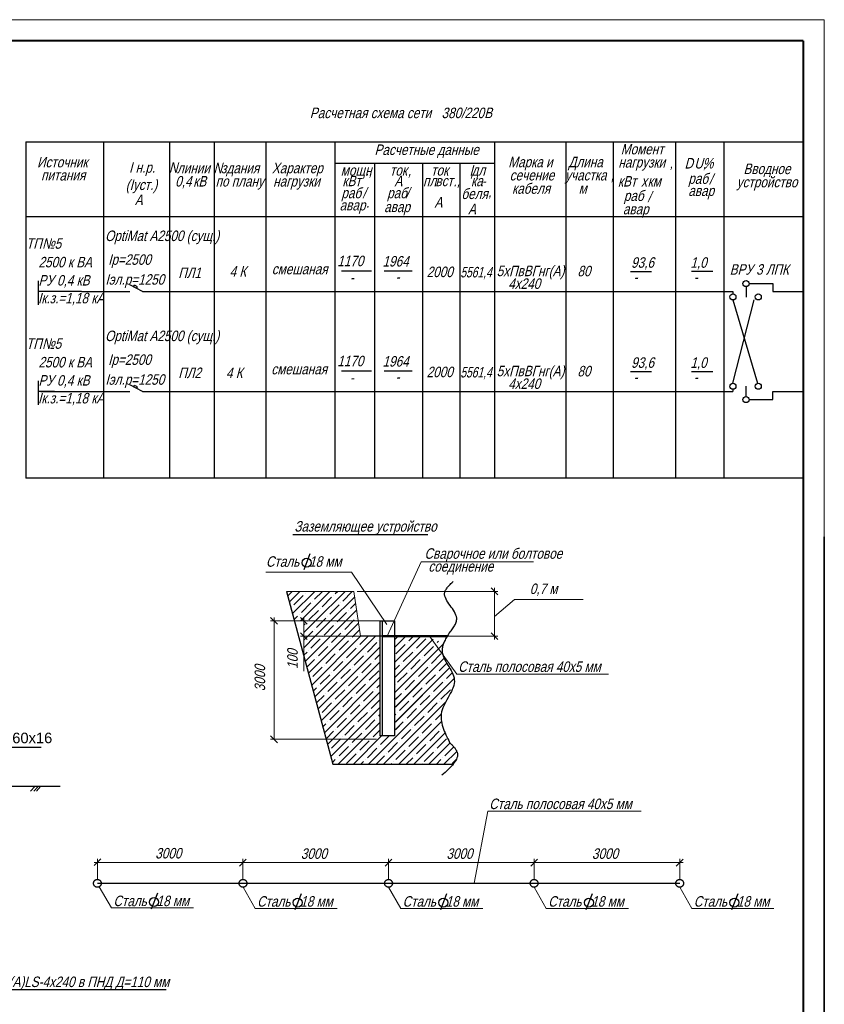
# Model space of a CAD drawing. Header units: millimetres. Extents: x 523209 to 536718, y -48289 to -47398.
# Tile 106 of 116: x 533809 to 534001, y -47806 to -47572. Entities that reach past the tile are written whole.
import ezdxf

# ---------------------------------------------------------------- set-up
doc = ezdxf.new("R2010")
doc.units = ezdxf.units.MM
for name, pattern in [('CENTER', [50.8, 31.75, -6.35, 6.35, -6.35]), ('K5LT_BASIC', [0]), ('K5LT_THIN', [0]), ('штриховая', [19.05, 12.7, -6.35])]:
    doc.linetypes.add(name, pattern=pattern)
for name, color, linetype, lineweight in [('AM_5', 3, 'Continuous', 25), ('Layer1', 7, 'Continuous', 13), ('Layer2', 7, 'CENTER', 30), ('кабели', 7, 'Continuous', 50)]:
    doc.layers.add(name, color=color, linetype=linetype, lineweight=lineweight)
doc.layers.add('Оборудование', color=7, linetype='Continuous')
doc.layers.add('Схема', color=1, linetype='Continuous', true_color=0xff0000)
doc.styles.get("Standard").update_dxf_attribs({"font": 'arial.ttf'})

# ---------------------------------------------------------------- blocks, each defined once
blk = doc.blocks.new('A$Cab4c6fdf')
at = {"layer": 'Схема', "color": 7, "linetype": 'Continuous', "lineweight": 25, "ltscale": 100}
blk.add_line((6710.5, 3281.9), (5238.9, 3281.9), dxfattribs=at)
at = {"layer": 'Схема', "color": 7, "linetype": 'Continuous', "lineweight": 20, "ltscale": 100}
for p, q in [((6307.8, 3281.9), (6240.8, 3207.9)), ((6357.5, 3281.9), (6290.5, 3207.9)), ((6398.5, 3281.9), (6331.5, 3207.9))]:
    blk.add_line(p, q, dxfattribs=at)

msp = doc.modelspace()

# ---------------------------------------------------------------- linework, layer by layer
at = {"color": 7, "linetype": 'K5LT_THIN', "lineweight": 18}
for q in [(533703.73839, -47571.68774), (534000.73839, -47991.68774)]:
    msp.add_line((534000.73839, -47571.68774), q, dxfattribs=at)
at = {"color": 7, "linetype": 'K5LT_BASIC', "lineweight": 40}
for q in [(533426.73839, -47576.68774), (533995.73839, -47986.68774)]:
    msp.add_line((533995.73839, -47576.68774), q, dxfattribs=at)
at = {"color": 7}
for p, q in [((534000.73839, -47694.68774), (534000.73839, -47991.68774)), ((534000.73839, -47986.68774), (534000.73839, -47694.68774)), ((534000.73839, -47694.68774), (534000.73839, -47991.68774)), ((533814.41328, -47744.84503), (533779.92629, -47744.84503))]:
    msp.add_line(p, q, dxfattribs=at)
at = {"color": 0, "lineweight": -2}
for p, q in [((533923.02612, -47708.48476), (533921.42612, -47706.88476)), ((533870.58944, -47715.50188), (533868.98944, -47713.90188)), ((533877.67623, -47715.50188), (533876.07623, -47713.90188)), ((533876.07623, -47717.55664), (533877.67623, -47719.15664)), ((533921.42612, -47717.55664), (533923.02612, -47719.15664)), ((533870.58944, -47743.68672), (533868.98944, -47742.08672)), ((533828.55671, -47771.33416), (533826.95671, -47772.93416)), ((533828.55671, -47771.33416), (533826.95671, -47772.93416)), ((533861.59773, -47773.02708), (533863.19773, -47771.42708)), ((533896.23875, -47773.02708), (533897.83875, -47771.42708)), ((533930.87976, -47773.02708), (533932.47976, -47771.42708)), ((533965.52078, -47773.02708), (533967.12078, -47771.42708))]:
    msp.add_line(p, q, dxfattribs=at)
at = {"layer": 'AM_5'}
for p, q in [((533872.7941, -47707.68476), (533883.79263, -47748.79617)), ((533873.07268, -47708.72607), (533874.11399, -47707.68476)), ((533873.45176, -47710.14304), (533875.91004, -47707.68476)), ((533874.20993, -47712.97697), (533879.50214, -47707.68476)), ((533874.49931, -47710.89155), (533876.74437, -47708.64648)), ((533876.07713, -47714.70188), (533883.09424, -47707.68476)), ((533877.19338, -47708.19747), (533877.19338, -47708.19747)), ((533877.6424, -47707.74846), (533877.70609, -47707.68476)), ((533879.43845, -47709.54451), (533881.29819, -47707.68476)), ((533879.66923, -47714.70188), (533886.68634, -47707.68476)), ((533881.2345, -47711.34056), (533883.47956, -47709.09549)), ((533883.26133, -47714.70188), (533888.98073, -47708.98248)), ((533883.92858, -47708.64648), (533883.92858, -47708.64648)), ((533884.37759, -47708.19747), (533884.89029, -47707.68476)), ((533886.17364, -47709.99352), (533888.4187, -47707.74846)), ((533874.05029, -47711.34056), (533874.05029, -47711.34056)), ((533876.29536, -47712.6876), (533878.54042, -47710.44253)), ((533878.98943, -47709.99352), (533878.98943, -47709.99352)), ((533880.78549, -47711.78957), (533880.78549, -47711.78957)), ((533883.03055, -47713.13661), (533885.27561, -47710.89155)), ((533885.72463, -47710.44253), (533885.72463, -47710.44253)), ((533887.96969, -47711.78957), (533889.20655, -47710.55271)), ((533874.58901, -47714.39394), (533875.39733, -47713.58562)), ((533875.84634, -47713.13661), (533875.84634, -47713.13661)), ((533878.09141, -47714.48365), (533880.33647, -47712.23858)), ((533881.46528, -47714.70188), (533882.13252, -47714.03464)), ((533882.58154, -47713.58562), (533882.58154, -47713.58562)), ((533885.05738, -47714.70188), (533887.07166, -47712.6876)), ((533886.85343, -47714.70188), (533889.43237, -47712.12294)), ((533887.52068, -47712.23858), (533887.52068, -47712.23858)), ((533889.31673, -47714.03464), (533889.31673, -47714.03464)), ((533876.87623, -47717.49488), (533879.66923, -47714.70188)), ((533876.87623, -47715.69882), (533877.19338, -47715.38167)), ((533877.6424, -47714.93266), (533877.6424, -47714.93266)), ((533879.60657, -47718.35664), (533883.26133, -47714.70188)), ((533879.88746, -47716.2797), (533881.46528, -47714.70188)), ((533881.68351, -47718.07575), (533883.92858, -47715.83069)), ((533883.19867, -47718.35664), (533886.85343, -47714.70188)), ((533884.37759, -47715.38167), (533884.37759, -47715.38167)), ((533884.8266, -47714.93266), (533885.05738, -47714.70188)), ((533886.62265, -47716.72871), (533888.64949, -47714.70188)), ((533886.79078, -47718.35664), (533889.88401, -47715.26341)), ((533888.64949, -47714.70188), (533888.86772, -47714.48365)), ((533876.87623, -47721.08698), (533879.60657, -47718.35664)), ((533876.87623, -47719.29093), (533877.81052, -47718.35664)), ((533877.24258, -47724.31273), (533883.19867, -47718.35664)), ((533877.81052, -47718.35664), (533878.98943, -47717.17773)), ((533878.00074, -47727.14667), (533886.79078, -47718.35664)), ((533878.75891, -47729.98061), (533890.38288, -47718.35664)), ((533879.43845, -47716.72871), (533879.43845, -47716.72871)), ((533879.51707, -47732.81455), (533893.97498, -47718.35664)), ((533881.2345, -47718.52476), (533881.2345, -47718.52476)), ((533883.47956, -47719.8718), (533884.99472, -47718.35664)), ((533884.99472, -47718.35664), (533885.72463, -47717.62674)), ((533886.17364, -47717.17773), (533886.17364, -47717.17773)), ((533888.4187, -47718.52476), (533888.58683, -47718.35664)), ((533888.58683, -47718.35664), (533890.10983, -47716.83364)), ((533890.21475, -47720.32081), (533892.17893, -47718.35664)), ((533898.47829, -47721.03753), (533901.15918, -47718.35664)), ((533898.47829, -47724.62963), (533904.75129, -47718.35664)), ((533898.47829, -47719.24148), (533899.19501, -47718.52476)), ((533901.88909, -47719.42279), (533902.95524, -47718.35664)), ((533878.54042, -47721.21884), (533880.78549, -47718.97378)), ((533880.27523, -47735.64849), (533894.99793, -47720.92579)), ((533880.33647, -47723.01489), (533882.58154, -47720.76983)), ((533883.03055, -47720.32081), (533883.03055, -47720.32081)), ((533885.27561, -47721.66785), (533887.52068, -47719.42279)), ((533887.96969, -47718.97378), (533887.96969, -47718.97378)), ((533889.76574, -47720.76983), (533889.76574, -47720.76983)), ((533892.01081, -47722.11687), (533894.25587, -47719.8718)), ((533894.70488, -47719.42279), (533894.70488, -47719.42279)), ((533898.47829, -47728.22174), (533907.64665, -47719.05338)), ((533898.47829, -47731.81384), (533910.08833, -47720.2038)), ((533898.746, -47731.54613), (533910.08833, -47720.2038)), ((533898.746, -47722.56588), (533900.99106, -47720.32081)), ((533901.44007, -47719.8718), (533901.44007, -47719.8718)), ((533903.68514, -47721.21884), (533905.9302, -47718.97378)), ((533905.48119, -47723.01489), (533907.72625, -47720.76983)), ((533908.17527, -47720.32081), (533908.17527, -47720.32081)), ((533908.62428, -47719.8718), (533908.924, -47719.57209)), ((533876.87623, -47722.88303), (533877.6424, -47722.11687)), ((533878.09141, -47721.66785), (533878.09141, -47721.66785)), ((533879.88746, -47723.4639), (533879.88746, -47723.4639)), ((533882.13252, -47724.81094), (533884.37759, -47722.56588)), ((533884.8266, -47722.11687), (533884.8266, -47722.11687)), ((533887.07166, -47723.4639), (533889.31673, -47721.21884)), ((533888.86772, -47725.25996), (533891.11278, -47723.01489)), ((533891.56179, -47722.56588), (533891.56179, -47722.56588)), ((533893.80686, -47723.91292), (533894.99793, -47722.72184)), ((533900.54205, -47724.36193), (533902.78711, -47722.11687)), ((533903.23613, -47721.66785), (533903.23613, -47721.66785)), ((533905.03218, -47723.4639), (533905.03218, -47723.4639)), ((533907.27724, -47724.81094), (533909.52231, -47722.56588)), ((533907.27724, -47724.81094), (533909.52231, -47722.56588)), ((533877.62166, -47725.7297), (533879.43845, -47723.91292)), ((533878.98943, -47727.95403), (533881.2345, -47725.70897)), ((533881.0334, -47738.48243), (533894.99793, -47724.51789)), ((533881.68351, -47725.25996), (533881.68351, -47725.25996)), ((533883.92858, -47726.60699), (533886.17364, -47724.36193)), ((533886.62265, -47723.91292), (533886.62265, -47723.91292)), ((533888.4187, -47725.70897), (533888.4187, -47725.70897)), ((533890.66377, -47727.05601), (533892.90883, -47724.81094)), ((533893.35784, -47724.36193), (533893.35784, -47724.36193)), ((533898.47829, -47735.40594), (533910.28177, -47723.60247)), ((533898.47829, -47726.42569), (533899.64402, -47725.25996)), ((533898.746, -47735.13824), (533910.28177, -47723.60247)), ((533900.09304, -47724.81094), (533900.09304, -47724.81094)), ((533902.3381, -47726.15798), (533904.58316, -47723.91292)), ((533904.13415, -47727.95403), (533906.37922, -47725.70897)), ((533904.13415, -47727.95403), (533906.37922, -47725.70897)), ((533906.82823, -47725.25996), (533906.82823, -47725.25996)), ((533906.82823, -47725.25996), (533906.82823, -47725.25996)), ((533909.07329, -47726.60699), (533910.90574, -47724.77454)), ((533909.07329, -47726.60699), (533910.90574, -47724.77454)), ((533880.78549, -47729.75008), (533883.03055, -47727.50502)), ((533881.79156, -47741.31637), (533894.99793, -47728.10999)), ((533883.47956, -47727.05601), (533883.47956, -47727.05601)), ((533885.72463, -47728.40305), (533887.96969, -47726.15798)), ((533887.52068, -47730.1991), (533889.76574, -47727.95403)), ((533890.21475, -47727.50502), (533890.21475, -47727.50502)), ((533892.45982, -47728.85206), (533894.70488, -47726.60699)), ((533898.47829, -47738.99804), (533911.57591, -47725.90043)), ((533898.746, -47738.73034), (533911.57591, -47725.90043)), ((533899.19501, -47729.30107), (533901.44007, -47727.05601)), ((533899.19501, -47729.30107), (533901.43981, -47727.05627)), ((533901.88909, -47726.60699), (533901.88909, -47726.60699)), ((533905.9302, -47729.75008), (533908.17527, -47727.50502)), ((533905.9302, -47729.75008), (533908.17527, -47727.50502)), ((533908.62428, -47727.05601), (533908.62428, -47727.05601)), ((533908.62428, -47727.05601), (533908.62428, -47727.05601)), ((533910.86934, -47728.40305), (533912.20326, -47727.06913)), ((533910.86934, -47728.40305), (533912.20326, -47727.06913)), ((533878.54042, -47728.40305), (533878.54042, -47728.40305)), ((533880.33647, -47730.1991), (533880.33647, -47730.1991)), ((533882.58154, -47731.54613), (533884.8266, -47729.30107)), ((533885.27561, -47728.85206), (533885.27561, -47728.85206)), ((533889.31673, -47731.99515), (533891.56179, -47729.75008)), ((533892.01081, -47729.30107), (533892.01081, -47729.30107)), ((533892.27227, -47748.79617), (533912.65084, -47728.41759)), ((533894.25587, -47730.64811), (533894.99793, -47729.90605)), ((533898.746, -47729.75008), (533898.746, -47729.75008)), ((533898.746, -47729.75008), (533898.746, -47729.75008)), ((533900.99106, -47731.09712), (533903.23613, -47728.85206)), ((533900.99106, -47731.09712), (533903.23613, -47728.85206)), ((533903.68514, -47728.40305), (533903.68514, -47728.40305)), ((533903.68514, -47728.40305), (533903.68514, -47728.40305)), ((533905.48119, -47730.1991), (533905.48119, -47730.1991)), ((533905.48119, -47730.1991), (533905.48119, -47730.1991)), ((533907.72625, -47731.54613), (533909.97132, -47729.30107)), ((533907.72625, -47731.54613), (533909.97132, -47729.30107)), ((533910.42033, -47728.85206), (533910.42033, -47728.85206)), ((533910.42033, -47728.85206), (533910.42033, -47728.85206)), ((533879.13799, -47731.39758), (533879.88746, -47730.64811)), ((533879.89615, -47734.23152), (533881.68351, -47732.44416)), ((533882.13252, -47731.99515), (533882.13252, -47731.99515)), ((533882.54972, -47744.15031), (533894.99793, -47731.7021)), ((533884.37759, -47733.34219), (533886.62265, -47731.09712)), ((533886.17364, -47735.13824), (533888.4187, -47732.89317)), ((533887.07166, -47730.64811), (533887.07166, -47730.64811)), ((533888.86772, -47732.44416), (533888.86772, -47732.44416)), ((533891.11278, -47733.7912), (533893.35784, -47731.54613)), ((533893.80686, -47731.09712), (533893.80686, -47731.09712)), ((533898.47829, -47733.60989), (533900.09304, -47731.99515)), ((533898.746, -47733.34219), (533900.09304, -47731.99515)), ((533900.54205, -47731.54613), (533900.54205, -47731.54613)), ((533900.54205, -47731.54613), (533900.54205, -47731.54613)), ((533902.78711, -47732.89317), (533905.03218, -47730.64811)), ((533902.78711, -47732.89317), (533905.03218, -47730.64811)), ((533904.58316, -47734.68922), (533906.82823, -47732.44416)), ((533904.58316, -47734.68922), (533906.82823, -47732.44416)), ((533907.27724, -47731.99515), (533907.27724, -47731.99515)), ((533907.27724, -47731.99515), (533907.27724, -47731.99515)), ((533909.52231, -47733.34219), (533911.76737, -47731.09712)), ((533912.21638, -47730.64811), (533912.21638, -47730.64811)), ((533881.2345, -47736.48528), (533883.47956, -47734.24021)), ((533883.92858, -47733.7912), (533883.92858, -47733.7912)), ((533887.96969, -47736.93429), (533890.21475, -47734.68922)), ((533890.66377, -47734.24021), (533890.66377, -47734.24021)), ((533892.90883, -47735.58725), (533894.99793, -47733.49815)), ((533895.86437, -47748.79617), (533910.59619, -47734.06435)), ((533899.64402, -47736.03626), (533901.88909, -47733.7912)), ((533899.64402, -47736.03626), (533901.88909, -47733.7912)), ((533902.3381, -47733.34219), (533902.3381, -47733.34219)), ((533902.3381, -47733.34219), (533902.3381, -47733.34219)), ((533904.13415, -47735.13824), (533904.13415, -47735.13824)), ((533904.13415, -47735.13824), (533904.13415, -47735.13824)), ((533906.37922, -47736.48528), (533908.62428, -47734.24021)), ((533909.07329, -47733.7912), (533909.07329, -47733.7912)), ((533880.78549, -47736.93429), (533880.78549, -47736.93429)), ((533883.03055, -47738.28133), (533885.27561, -47736.03626)), ((533883.30789, -47746.98424), (533894.99793, -47735.2942)), ((533885.72463, -47735.58725), (533885.72463, -47735.58725)), ((533887.52068, -47737.3833), (533887.52068, -47737.3833)), ((533889.76574, -47738.73034), (533892.01081, -47736.48528)), ((533892.45982, -47736.03626), (533892.45982, -47736.03626)), ((533894.70488, -47737.3833), (533894.99793, -47737.09025)), ((533898.47829, -47737.20199), (533898.746, -47736.93429)), ((533898.746, -47736.93429), (533898.746, -47736.93429)), ((533899.19501, -47736.48528), (533899.19501, -47736.48528)), ((533899.19501, -47736.48528), (533899.19501, -47736.48528)), ((533901.44007, -47737.83231), (533903.68514, -47735.58725)), ((533901.44007, -47737.83231), (533903.68514, -47735.58725)), ((533903.23613, -47739.62837), (533905.48119, -47737.3833)), ((533905.9302, -47736.93429), (533905.9302, -47736.93429)), ((533908.17527, -47738.28133), (533909.57212, -47736.88447)), ((533881.41248, -47739.8994), (533882.13252, -47739.17935)), ((533882.58154, -47738.73034), (533882.58154, -47738.73034)), ((533884.8266, -47740.07738), (533887.07166, -47737.83231)), ((533885.08806, -47748.79617), (533894.99793, -47738.8863)), ((533886.62265, -47741.87343), (533888.86772, -47739.62837)), ((533889.31673, -47739.17935), (533889.31673, -47739.17935)), ((533891.56179, -47740.52639), (533893.80686, -47738.28133)), ((533894.25587, -47737.83231), (533894.25587, -47737.83231)), ((533898.47829, -47740.7941), (533900.54205, -47738.73034)), ((533898.746, -47740.52639), (533900.54205, -47738.73034)), ((533899.45647, -47748.79617), (533909.62508, -47738.62756)), ((533900.99106, -47738.28133), (533900.99106, -47738.28133)), ((533900.99106, -47738.28133), (533900.99106, -47738.28133)), ((533905.03218, -47741.42442), (533907.27724, -47739.17935)), ((533907.72625, -47738.73034), (533907.72625, -47738.73034)), ((533882.17064, -47742.73334), (533883.92858, -47740.9754)), ((533884.37759, -47740.52639), (533884.37759, -47740.52639)), ((533888.4187, -47743.66948), (533890.66377, -47741.42442)), ((533888.68016, -47748.79617), (533895.38961, -47742.08672)), ((533891.11278, -47740.9754), (533891.11278, -47740.9754)), ((533893.35784, -47742.32244), (533894.99793, -47740.68235)), ((533895.1539, -47744.11849), (533897.18567, -47742.08672)), ((533900.09304, -47742.77145), (533902.3381, -47740.52639)), ((533902.78711, -47740.07738), (533902.78711, -47740.07738)), ((533903.04857, -47748.79617), (533910.486, -47741.35875)), ((533904.58316, -47741.87343), (533904.58316, -47741.87343)), ((533906.82823, -47743.22047), (533909.07329, -47740.9754)), ((533909.52231, -47740.52639), (533909.52231, -47740.52639)), ((533909.97132, -47740.07738), (533909.98695, -47740.06175)), ((533883.47956, -47745.01652), (533885.72463, -47742.77145)), ((533885.27561, -47746.81257), (533887.52068, -47744.56751)), ((533886.17364, -47742.32244), (533886.17364, -47742.32244)), ((533887.96969, -47744.11849), (533887.96969, -47744.11849)), ((533890.21475, -47745.46553), (533892.45982, -47743.22047)), ((533892.90883, -47742.77145), (533892.90883, -47742.77145)), ((533894.70488, -47744.56751), (533894.70488, -47744.56751)), ((533896.94995, -47745.91454), (533899.19501, -47743.66948)), ((533899.64402, -47743.22047), (533899.64402, -47743.22047)), ((533901.88909, -47744.56751), (533904.13415, -47742.32244)), ((533903.68514, -47746.36356), (533905.9302, -47744.11849)), ((533906.37922, -47743.66948), (533906.37922, -47743.66948)), ((533906.64068, -47748.79617), (533911.68163, -47743.75522)), ((533908.62428, -47745.01652), (533910.86934, -47742.77145)), ((533883.03055, -47745.46553), (533883.03055, -47745.46553)), ((533887.07166, -47748.60862), (533889.31673, -47746.36356)), ((533889.76574, -47745.91454), (533889.76574, -47745.91454)), ((533892.01081, -47747.26158), (533894.25587, -47745.01652)), ((533894.06832, -47748.79617), (533896.05192, -47746.81257)), ((533896.50093, -47746.36356), (533896.50093, -47746.36356)), ((533898.746, -47747.7106), (533900.99106, -47745.46553)), ((533901.44007, -47745.01652), (533901.44007, -47745.01652)), ((533903.23613, -47746.81257), (533903.23613, -47746.81257)), ((533905.48119, -47748.15961), (533907.72625, -47745.91454)), ((533908.17527, -47745.46553), (533908.17527, -47745.46553)), ((533910.23278, -47748.79617), (533913.28394, -47745.74501)), ((533910.42033, -47746.81257), (533912.55997, -47744.67294)), ((533883.68697, -47748.40121), (533884.37759, -47747.7106)), ((533884.8266, -47747.26158), (533884.8266, -47747.26158)), ((533890.47622, -47748.79617), (533891.11278, -47748.15961)), ((533891.56179, -47747.7106), (533891.56179, -47747.7106)), ((533897.66042, -47748.79617), (533897.84797, -47748.60862)), ((533898.29699, -47748.15961), (533898.29699, -47748.15961)), ((533901.25252, -47748.79617), (533902.78711, -47747.26158)), ((533905.03218, -47748.60862), (533905.03218, -47748.60862)), ((533908.43673, -47748.79617), (533909.52231, -47747.7106)), ((533909.97132, -47747.26158), (533909.97132, -47747.26158)), ((533912.21638, -47748.60862), (533913.18652, -47747.63849))]:
    msp.add_line(p, q, dxfattribs=at)
at = {"layer": 'Layer1'}
for p, q in [((533904.81772, -47700.67242), (533896.69863, -47718.35664)), ((533904.81772, -47700.67242), (533931.49879, -47700.67242)), ((533888.23529, -47703.12852), (533867.82773, -47703.12852)), ((533896.60648, -47715.55487), (533888.23529, -47703.12852)), ((533922.22612, -47706.88476), (533922.22612, -47719.15664)), ((533888.7941, -47707.68476), (533872.7941, -47707.68476)), ((533888.7941, -47707.68476), (533890.32885, -47718.35664)), ((533889.5941, -47707.68476), (533923.02612, -47707.68476)), ((533922.22797, -47713.6297), (533927.03314, -47709.58677)), ((533927.03314, -47709.58677), (533943.36125, -47709.58677)), ((533869.78944, -47713.90188), (533869.78944, -47742.88672)), ((533876.87623, -47713.90188), (533876.87623, -47718.35664)), ((533894.19793, -47714.70188), (533868.98944, -47714.70188)), ((533897.67829, -47714.70188), (533876.07623, -47714.70188)), ((533897.67829, -47718.35664), (533876.07623, -47718.35664)), ((533876.87623, -47718.35664), (533876.87623, -47726.65945)), ((533891.18288, -47718.35664), (533923.02612, -47718.35664)), ((533906.80418, -47718.35664), (533913.27967, -47727.35633)), ((533913.27967, -47727.35633), (533949.42073, -47727.35633)), ((533894.19793, -47742.88672), (533868.98944, -47742.88672)), ((533917.39323, -47777.13814), (533920.6773, -47759.99875)), ((533920.6773, -47759.99875), (533957.16756, -47759.99875)), ((533826.95671, -47772.22708), (533863.19773, -47772.22708)), ((533827.75671, -47776.33814), (533827.75671, -47771.33416)), ((533827.75671, -47776.33814), (533827.75671, -47771.33416)), ((533861.59773, -47772.22708), (533897.83875, -47772.22708)), ((533862.39773, -47776.33814), (533862.39773, -47771.33416)), ((533862.39773, -47776.33814), (533862.39773, -47771.33416)), ((533862.39773, -47776.43105), (533862.39773, -47771.42708)), ((533896.23875, -47772.22708), (533932.47976, -47772.22708)), ((533897.03875, -47776.33814), (533897.03875, -47771.33416)), ((533897.03875, -47776.33814), (533897.03875, -47771.33416)), ((533897.03875, -47776.43105), (533897.03875, -47771.42708)), ((533930.87976, -47772.22708), (533967.12078, -47772.22708)), ((533931.67976, -47776.33814), (533931.67976, -47771.33416)), ((533931.67976, -47776.33814), (533931.67976, -47771.33416)), ((533966.32078, -47776.33814), (533966.32078, -47771.33416)), ((533831.10785, -47783.00179), (533828.21558, -47777.94104)), ((533865.30758, -47783.12366), (533862.41531, -47778.06292)), ((533899.93101, -47783.12366), (533897.03875, -47778.06292)), ((533934.57203, -47783.12366), (533931.67976, -47778.06292)), ((533969.21223, -47783.12366), (533966.31996, -47778.06292)), ((533850.6452, -47783.00179), (533831.10785, -47783.00179)), ((533884.84493, -47783.12366), (533865.30758, -47783.12366)), ((533919.46836, -47783.12366), (533899.93101, -47783.12366)), ((533954.10938, -47783.12366), (533934.57203, -47783.12366)), ((533988.74958, -47783.12366), (533969.21223, -47783.12366))]:
    msp.add_line(p, q, dxfattribs=at)
at = {"layer": 'Layer2'}
for p, q in [((533894.99793, -47714.70188), (533894.99793, -47742.08672)), ((533894.99793, -47714.70188), (533898.47829, -47714.70188)), ((533895.55684, -47714.73639), (533895.55684, -47742.08672)), ((533898.47829, -47714.70188), (533898.47829, -47742.08672)), ((533911.00399, -47718.35664), (533890.32885, -47718.35664)), ((533898.47829, -47742.08672), (533894.99793, -47742.08672)), ((533883.79263, -47748.79617), (533912.42769, -47748.79617))]:
    msp.add_line(p, q, dxfattribs=at)
for points in [[(533911.36729, -47717.74476), (533913.25941, -47714.06773), (533910.3837, -47708.1161), (533912.43778, -47705.34552)], [(533911.58458, -47743.65894), (533913.36318, -47745.95511), (533909.70338, -47751.44003)]]:
    msp.add_spline(points, degree=3, dxfattribs=at)
msp.add_open_spline([(533911.36729, -47717.74476), (533910.55199, -47719.10441), (533908.36924, -47722.79942), (533915.34831, -47728.9159), (533907.78648, -47736.0721), (533910.35845, -47741.20971), (533911.58458, -47743.65894)], degree=3, knots=[2034.760191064, 2034.760191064, 2034.760191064, 2034.760191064, 2575.200486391, 3507.12725123, 4541.036932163, 5482.979617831, 5482.979617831, 5482.979617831, 5482.979617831], dxfattribs=at)
at = {"layer": 'кабели'}
msp.add_line((533895.55684, -47718.35664), (533911.00399, -47718.35664), dxfattribs=at)
at = {"layer": 'Оборудование'}
for p, q in [((533810.73839, -47600.75009), (533810.73839, -47618.49089)), ((533810.73839, -47600.75009), (533995.73839, -47600.75009)), ((533829.18532, -47600.75009), (533829.18532, -47680.77424)), ((533844.95279, -47600.75009), (533844.95279, -47618.49089)), ((533855.5715, -47600.75009), (533855.5715, -47618.49089)), ((533867.8558, -47600.75009), (533867.8558, -47618.49089)), ((533884.22479, -47600.75009), (533884.22479, -47618.49089)), ((533922.24079, -47600.75009), (533922.24079, -47618.49089)), ((533939.24617, -47600.75009), (533939.24617, -47618.49089)), ((533950.51678, -47600.75009), (533950.51678, -47618.49089)), ((533965.33096, -47600.75009), (533965.33096, -47618.49089)), ((533976.79521, -47600.75009), (533976.79521, -47618.49089)), ((533995.73839, -47618.49089), (533995.73839, -47600.75009)), ((533884.22479, -47605.81889), (533922.24079, -47605.81889)), ((533893.72879, -47605.81889), (533893.72879, -47618.49089)), ((533905.13359, -47605.81889), (533905.13359, -47618.49089)), ((533914.00399, -47605.81889), (533914.00399, -47618.49089)), ((533995.73839, -47633.51356), (533995.73839, -47615.03356)), ((533810.73839, -47618.49089), (533995.73839, -47618.49089)), ((533810.73839, -47618.49089), (533810.73839, -47680.77424)), ((533844.95279, -47618.49089), (533844.95279, -47680.77424)), ((533855.5715, -47618.49089), (533855.5715, -47680.77424)), ((533867.8558, -47618.49089), (533867.8558, -47680.77424)), ((533884.22479, -47618.49089), (533884.22479, -47680.77424)), ((533893.72879, -47618.49089), (533893.72879, -47680.77424)), ((533905.13359, -47618.49089), (533905.13359, -47680.77424)), ((533914.00399, -47618.49089), (533914.00399, -47680.77424)), ((533922.24079, -47618.49089), (533922.24079, -47680.77424)), ((533939.24617, -47618.49089), (533939.24617, -47680.77424)), ((533950.51678, -47618.49089), (533950.51678, -47680.77424)), ((533965.33096, -47618.49089), (533965.33096, -47680.77424)), ((533976.79521, -47618.49089), (533976.79521, -47680.77424)), ((533995.73839, -47618.49089), (533995.73839, -47680.77424)), ((533885.83322, -47631.4286), (533892.96537, -47631.4286)), ((533895.97082, -47631.4286), (533902.7015, -47631.4286)), ((533954.62866, -47631.61371), (533959.58988, -47631.61371)), ((533969.13521, -47631.53782), (533974.18883, -47631.53782)), ((533813.63438, -47633.79829), (533813.63438, -47639.51033)), ((533982.84526, -47634.45322), (533988.45199, -47634.45322)), ((533988.45199, -47634.45322), (533988.45199, -47636.35402)), ((533823.95164, -47636.35402), (533813.63438, -47636.35402)), ((533823.95015, -47636.35402), (533835.45327, -47636.35402)), ((533838.52366, -47636.35402), (533835.45327, -47634.72657)), ((533836.38729, -47635.22164), (533836.58312, -47634.86671)), ((533837.27989, -47635.23603), (533836.58312, -47634.86671)), ((533837.08406, -47635.59096), (533837.27989, -47635.23603)), ((533838.52366, -47636.35402), (533978.98265, -47636.35402)), ((533978.98265, -47636.35402), (533978.98265, -47636.89195)), ((533982.11599, -47635.18249), (533982.11599, -47637.70938)), ((533988.45199, -47636.35402), (533995.73839, -47636.35402)), ((533978.93508, -47658.16675), (533984.01692, -47638.34914)), ((533978.93815, -47638.34914), (533984.80916, -47658.19515)), ((533885.83322, -47655.23624), (533892.96537, -47655.23624)), ((533895.97082, -47655.23624), (533902.7015, -47655.23624)), ((533954.62866, -47655.42136), (533959.58988, -47655.42136)), ((533969.13521, -47655.34547), (533974.18883, -47655.34547)), ((533813.63438, -47657.60594), (533813.63438, -47663.31797)), ((533817.57233, -47660.16167), (533813.63438, -47660.16167)), ((533814.31782, -47660.16167), (533835.45327, -47660.16167)), ((533838.52366, -47660.16167), (533835.45327, -47658.53421)), ((533836.38729, -47659.02929), (533836.58312, -47658.67436)), ((533837.27989, -47659.04368), (533836.58312, -47658.67436)), ((533837.08406, -47659.39861), (533837.27989, -47659.04368)), ((533838.52366, -47660.16167), (533978.98265, -47660.16167)), ((533978.98265, -47659.62374), (533978.98265, -47660.16167)), ((533982.11599, -47661.33319), (533982.11599, -47658.8641)), ((533988.45199, -47662.06247), (533988.45199, -47660.16167)), ((533988.45199, -47660.16167), (533995.73839, -47660.16167)), ((533982.84526, -47662.06247), (533988.45199, -47662.06247)), ((533995.73839, -47680.77424), (533810.73839, -47680.77424)), ((533878.32399, -47698.76389), (533876.85282, -47702.57112)), ((533842.02832, -47779.5021), (533840.55715, -47783.30933)), ((533876.22805, -47779.62397), (533874.75688, -47783.4312)), ((533910.85149, -47779.62397), (533909.38032, -47783.4312)), ((533945.4925, -47779.62397), (533944.02133, -47783.4312)), ((533980.1327, -47779.62397), (533978.66153, -47783.4312))]:
    msp.add_line(p, q, dxfattribs=at)
at = {"layer": 'Оборудование', "color": 7, "linetype": 'Continuous', "lineweight": 25, "ltscale": 10}
msp.add_line((533874.26522, -47694.13807), (533906.38564, -47694.13807), dxfattribs=at)
at = {"layer": 'Оборудование'}
for centre, radius in [((533982.11599, -47634.45322), 0.72927), ((533978.98265, -47637.62122), 0.72927), ((533985.01604, -47637.62122), 0.72927), ((533978.98265, -47658.89447), 0.72927), ((533985.01604, -47658.89447), 0.72927), ((533982.11599, -47662.06247), 0.72927), ((533877.53966, -47700.87769), 1.07343), ((533841.244, -47781.6159), 1.07343), ((533875.44373, -47781.73777), 1.07343), ((533910.06716, -47781.73777), 1.07343), ((533944.70818, -47781.73777), 1.07343), ((533979.34838, -47781.73777), 1.07343)]:
    msp.add_circle(centre, radius, dxfattribs=at)
at = {"layer": 'Схема', "color": 96, "linetype": 'штриховая', "lineweight": 30, "ltscale": 50, "true_color": 0x008000}
for p, q in [((533827.75671, -47777.13814), (533862.39773, -47777.13814)), ((533862.39773, -47777.13814), (533897.03875, -47777.13814)), ((533897.03875, -47777.13814), (533931.67976, -47777.13814)), ((533931.67976, -47777.13814), (533966.32078, -47777.13814))]:
    msp.add_line(p, q, dxfattribs=at)
for centre in [(533827.75671, -47777.13814), (533862.41531, -47777.13814), (533897.03875, -47777.13814), (533931.67976, -47777.13814), (533966.32078, -47777.13814)]:
    msp.add_circle(centre, 0.92478, dxfattribs=at)

# ---------------------------------------------------------------- block references
at = {"layer": 'Схема', "color": 7, "linetype": 'Continuous', "lineweight": 30, "ltscale": 100, "xscale": 0.015, "yscale": 0.015, "zscale": 0.015}
msp.add_blockref('A$Cab4c6fdf', (533718.26627, -47803.33778), dxfattribs=at)

# ---------------------------------------------------------------- texts
at = {"layer": 'Оборудование', "oblique": 15}
for s, width, p in [('Расчетная схема сети ', 0.8, (533878.30908, -47595.10955)), ('380/220', 0.8, (533909.66862, -47595.10955)), ('В', 0.8, (533919.81719, -47595.10955)), ('Расчетные данные', 0.8, (533893.70451, -47603.87433)), ('Момент', 0.8, (533952.30863, -47603.73372)), ('Источник', 0.8, (533813.40063, -47606.81903)), ('I н.р.', 0.8, (533835.28703, -47608.10859)), ('N', 0.8, (533844.79901, -47608.09716)), ('линии', 0.8, (533846.68926, -47608.23327)), ('N', 0.8, (533855.39042, -47608.23327)), ('здания', 0.8, (533857.19068, -47608.23327)), ('Характер', 0.8, (533869.27504, -47608.2367)), ('I', 0.8, (533916.30477, -47608.76714)), ('Марка и', 0.8, (533925.52666, -47606.79899)), ('Длина', 0.8, (533939.84597, -47606.78528)), ('нагрузки', 0.8, (533951.72869, -47606.86599)), ('D', 0.8, (533967.48013, -47607.09248)), ('U,', 0.8, (533969.81789, -47607.09248)), ('%%%', 0.8, (533971.82957, -47607.09248)), ('Вводное', 0.8, (533981.50114, -47608.42335)), ('питания', 0.8, (533814.35583, -47609.94101)), ('мощн', 0.8, (533885.6837, -47608.76714)), ('.,', 0.8, (533891.55084, -47608.76714)), ('ток', 0.8, (533897.37371, -47608.76714)), (',', 0.8, (533901.65514, -47608.76714)), ('ток', 0.8, (533907.18431, -47608.76714)), ('дл', 0.8, (533916.78048, -47608.76714)), ('.', 0.8, (533919.31762, -47608.76714)), ('сечение', 0.8, (533925.86327, -47609.93126)), ('участка', 0.8, (533939.0473, -47609.93126)), (',', 0.8, (533963.91744, -47607.00418)), ('раб', 0.8, (533968.36106, -47610.7394)), ('/', 0.8, (533973.3324, -47610.89084)), ('(Iуст.)', 0.8, (533834.50763, -47612.21448)), ('0,4', 0.8, (533846.2759, -47611.37925)), ('кВ', 0.8, (533850.57323, -47611.37925)), ('по плану', 0.8, (533855.88599, -47611.37925)), ('нагрузки', 0.8, (533869.5804, -47611.37925)), ('кВт', 0.8, (533886.06042, -47611.30154)), ('А', 0.8, (533898.4457, -47611.30154)), ('пл', 0.8, (533905.25966, -47611.30154)), ('.', 0.8, (533907.7968, -47611.30154)), ('вст', 0.8, (533908.19323, -47611.30154)), ('.,', 0.8, (533912.47466, -47611.30154)), ('ка', 0.8, (533916.67003, -47611.30154)), ('-', 0.8, (533919.21352, -47611.30154)), ('кабеля', 0.8, (533926.42972, -47613.09926)), (',', 0.8, (533949.8917, -47609.93126)), ('кВт', 0.8, (533951.62893, -47611.3816)), ('х', 0.8, (533957.14391, -47611.3816)), ('км', 0.8, (533958.6956, -47611.3816)), ('устройство', 0.8, (533979.89841, -47611.56933)), ('A', 0.8, (533836.65869, -47615.80118)), ('раб', 0.8, (533885.81227, -47614.16165)), ('/', 0.8, (533890.84615, -47614.16165)), ('раб', 0.8, (533896.69765, -47614.16165)), ('/', 0.8, (533901.11583, -47614.16165)), ('беля', 0.8, (533914.36915, -47614.35383)), (',', 0.8, (533920.75694, -47613.83594)), ('м', 0.8, (533942.27442, -47613.09926)), ('раб', 0.8, (533953.02024, -47614.81362)), ('/', 0.8, (533958.66879, -47615.09738)), ('авар', 0.8, (533968.36106, -47613.63431)), ('авар', 0.8, (533885.38524, -47617.06272)), ('авар', 0.8, (533895.99416, -47617.47186)), ('А', 0.8, (533907.97563, -47616.37034)), ('А', 0.8, (533915.97117, -47617.98409)), ('.', 0.8, (533891.68769, -47616.37034)), ('авар', 0.8, (533952.80263, -47618.00142)), ('OptiMat A2500 (сущ.) ', 0.8, (533829.60306, -47624.34942)), ('ТП ', 0.8, (533810.79222, -47626.18464)), ('№5', 0.8, (533814.59794, -47626.18464)), ('Ip=2500', 0.8, (533830.32044, -47630.00482)), ('2500 к ВА', 0.8, (533813.73721, -47630.6092)), ('1170', 0.8, (533884.84529, -47630.33272)), ('1964', 0.8, (533895.61818, -47630.40544)), ('93,6', 0.8, (533954.77695, -47630.70521)), ('1,0', 0.8, (533968.86324, -47630.70521)), ('ВРУ 3 ЛПК', 0.8, (533978.22821, -47632.35273)), ('ПЛ1', 0.8, (533847.01177, -47633.14211)), ('4 К', 0.8, (533859.21469, -47632.81008)), ('смешаная', 0.8, (533869.26409, -47632.25711)), ('2000', 0.8, (533906.11211, -47632.92907)), ('5561,4', 0.7, (533914.11255, -47632.99928)), ('5хПвВГнг(А) ', 0.8, (533922.78075, -47632.70742)), ('80', 0.8, (533942.00185, -47632.73883)), ('РУ 0,4 кВ', 0.8, (533813.73721, -47634.93779)), ('Iэл.p=1250', 0.8, (533829.65532, -47634.73111)), ('-', 0.8, (533887.83454, -47634.27115)), ('-', 0.8, (533898.71588, -47634.09855)), (' 4х240', 0.8, (533924.75049, -47635.72924)), ('-', 0.8, (533955.34842, -47634.18549)), ('-', 0.8, (533969.66778, -47634.18549)), ('Iк.з.=1,18 кА', 0.8, (533813.63438, -47639.16877)), ('OptiMat A2500 (сущ.) ', 0.8, (533829.60306, -47648.15707)), ('ТП ', 0.8, (533810.79222, -47649.99229)), ('№5', 0.8, (533814.59794, -47649.99229)), ('2500 к ВА', 0.8, (533813.73721, -47654.41684)), ('Ip=2500', 0.8, (533830.32044, -47653.81247)), ('1170', 0.8, (533884.84529, -47654.14037)), ('1964', 0.8, (533895.61818, -47654.21309)), ('93,6', 0.8, (533954.77695, -47654.51285)), ('1,0', 0.8, (533968.86324, -47654.51285)), ('ПЛ2', 0.8, (533847.01177, -47656.94975)), ('4 К', 0.8, (533858.35356, -47656.95455)), ('смешаная', 0.8, (533869.13704, -47656.06475)), ('2000', 0.8, (533906.11211, -47656.73671)), ('5561,4', 0.7, (533914.11255, -47656.80692)), ('5хПвВГнг(А) ', 0.8, (533922.78075, -47656.51507)), ('80', 0.8, (533942.00185, -47656.54647)), ('РУ 0,4 кВ', 0.8, (533813.73721, -47658.74544)), ('Iэл.p=1250', 0.8, (533829.65532, -47658.53876)), ('-', 0.8, (533887.83454, -47658.07879)), ('-', 0.8, (533898.71588, -47657.90619)), (' 4х240', 0.8, (533924.75049, -47659.53689)), ('-', 0.8, (533955.34842, -47657.99314)), ('-', 0.8, (533969.66778, -47657.99314)), ('Iк.з.=1,18 кА', 0.8, (533813.63438, -47662.97642)), ('Заземляющее устройство', 0.8, (533874.62539, -47693.46799)), ('Сварочное или болтовое ', 0.8, (533905.59226, -47699.93474)), ('Сталь   18 мм', 0.8, (533867.86798, -47701.8343)), ('соединение', 0.8, (533906.52024, -47702.98679)), ('0,7 м', 0.8, (533930.65153, -47708.32335)), ('Сталь полосовая 40х5 мм', 0.8, (533913.60393, -47726.84606)), ('Сталь полосовая 40х5 мм', 0.8, (533921.00156, -47759.48847)), ('3000', 0.8, (533841.53056, -47771.2334)), ('3000', 0.8, (533876.17157, -47771.32631)), ('3000', 0.8, (533910.81259, -47771.32631)), ('3000', 0.8, (533945.4536, -47771.32631)), ('Сталь   18 мм', 0.8, (533831.57232, -47782.57251)), ('Сталь   18 мм', 0.8, (533865.77205, -47782.69438)), ('Сталь   18 мм', 0.8, (533900.39548, -47782.69438)), ('Сталь   18 мм', 0.8, (533935.0365, -47782.69438)), ('Сталь   18 мм', 0.8, (533969.6767, -47782.69438))]:
    msp.add_text(s, height=2.5, dxfattribs=dict(at, width=width)).set_placement(p)
at = {"layer": 'Оборудование', "oblique": 15, "width": 0.8}
for s, p in [('100', (533875.42575, -47726.13869)), ('3000', (533867.66928, -47731.45335))]:
    msp.add_text(s, height=2.5, rotation=90, dxfattribs=at).set_placement(p)
at = {"layer": 'Оборудование', "insert": (533797.90282, -47742.57568), "char_height": 2.5, "attachment_point": 5}
msp.add_mtext('Плиты ПЗК 480х360х16', dxfattribs=at)

# ---------------------------------------------------------------- next in the draw order: linework, layer by layer
at = {"color": 7}
msp.add_line((533844.15886, -47802.47321), (533796.99323, -47802.47321), dxfattribs=at)

# ---------------------------------------------------------------- next in the draw order: texts
at = {"layer": 'Оборудование', "color": 7, "oblique": 15, "width": 0.8}
msp.add_text('ПвВГнг(А)LS-4x240 в ПНД Д=110 мм ', height=2.5, dxfattribs=at).set_placement((533797.20498, -47801.8237))

doc.saveas('drawing.dxf')
